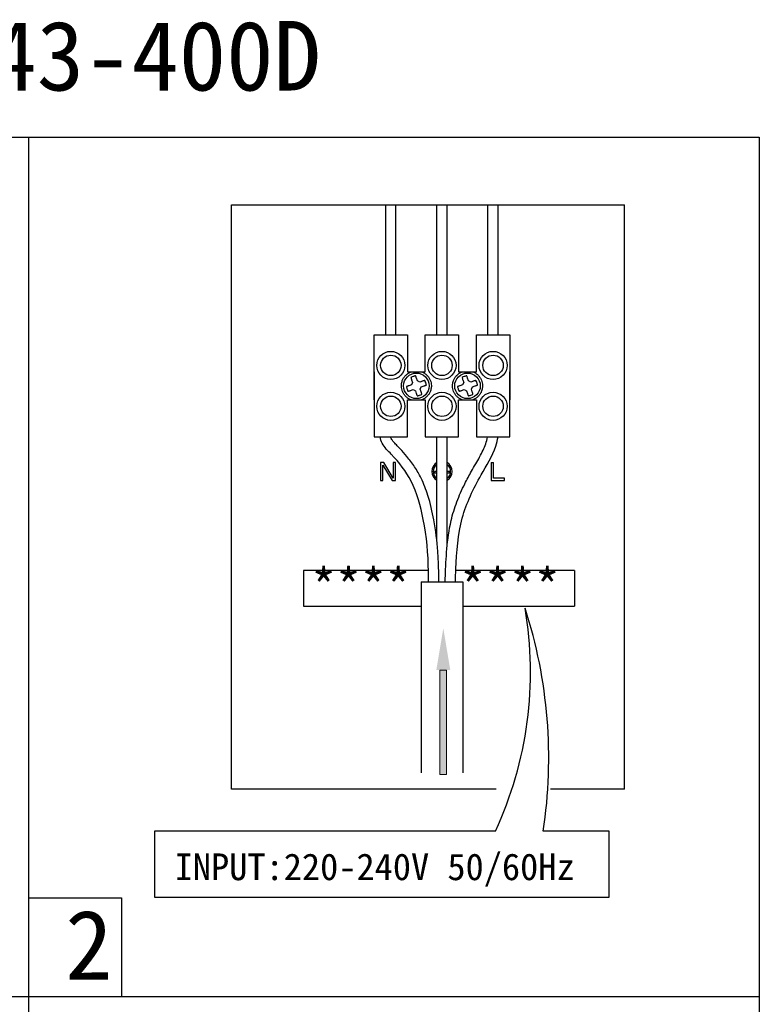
# Model space of a CAD drawing. Header units: inches. Extents: x -231 to 15565, y -8146 to 447.
# Tile 5 of 22: x -127 to -21, y 306 to 447. Entities that reach past the tile are written whole.
import ezdxf

# ---------------------------------------------------------------- set-up
doc = ezdxf.new("R2010")
doc.units = ezdxf.units.IN
doc.header["$MEASUREMENT"] = 0
doc.layers.add('注释', color=4, linetype='Continuous', lineweight=5)
doc.styles.get("Standard").update_dxf_attribs({"font": 'txt', "bigfont": 'gbcbig.shx'})
doc.styles.add('宋体', font='txt')

# ---------------------------------------------------------------- blocks, each defined once
blk = doc.blocks.new('6')
at = {"layer": '注释'}
h = blk.add_hatch(color=256, dxfattribs=at)
h.dxf.hatch_style = 1
h.paths.add_polyline_path([(1226.532, 265.896), (1226.932, 265.896), (1226.932, 272.146), (1226.532, 272.146)])
for p, q in [((1226.932, 272.146), (1226.532, 272.146)), ((1226.932, 265.896), (1226.532, 265.896))]:
    blk.add_line(p, q, dxfattribs=at)
for points in [[(1226.532, 272.146), (1226.532, 265.896)], [(1226.932, 272.146), (1226.932, 265.896)]]:
    blk.add_lwpolyline(points, dxfattribs=at)
blk.add_solid([(1226.315, 272.146), (1226.732, 274.646), (1227.148, 272.146)], dxfattribs=at)

msp = doc.modelspace()

# ---------------------------------------------------------------- linework, layer by layer
for p, q in [((-125.83, 430.231), (-125.83, 133.231)), ((-74.509, 401.834), (-74.509, 420.488)), ((-73.04, 401.834), (-73.04, 420.488)), ((-67.162, 401.834), (-67.162, 420.488)), ((-65.692, 401.834), (-65.692, 420.488)), ((-59.815, 401.834), (-59.815, 420.488)), ((-58.345, 401.834), (-58.345, 420.488)), ((-76.162, 401.834), (-71.386, 401.834)), ((-76.162, 392.473), (-76.162, 401.834)), ((-74.509, 401.834), (-73.04, 401.834)), ((-71.386, 401.834), (-71.386, 396.508)), ((-68.815, 401.834), (-64.039, 401.834)), ((-68.815, 396.508), (-68.815, 401.834)), ((-67.162, 401.834), (-65.692, 401.834)), ((-64.039, 401.834), (-64.039, 396.508)), ((-61.468, 401.834), (-56.692, 401.834)), ((-61.468, 396.508), (-61.468, 401.834)), ((-59.815, 401.834), (-58.345, 401.834)), ((-56.692, 401.834), (-56.692, 392.473)), ((-76.162, 396.502), (-76.162, 387.14)), ((-71.386, 396.508), (-68.815, 396.508)), ((-64.039, 396.508), (-61.468, 396.508)), ((-56.692, 387.14), (-56.692, 396.502)), ((-70.649, 394.961), (-70.81, 394.635)), ((-70.782, 395.353), (-70.649, 394.961)), ((-69.953, 395.197), (-70.087, 395.589)), ((-69.627, 395.036), (-69.953, 395.197)), ((-69.235, 395.169), (-69.627, 395.036)), ((-63.302, 394.961), (-63.463, 394.635)), ((-63.435, 395.353), (-63.302, 394.961)), ((-62.606, 395.197), (-62.739, 395.589)), ((-62.28, 395.036), (-62.606, 395.197)), ((-61.888, 395.169), (-62.28, 395.036)), ((-70.81, 394.635), (-71.203, 394.501)), ((-70.967, 393.806), (-70.574, 393.939)), ((-70.574, 393.939), (-70.248, 393.778)), ((-70.248, 393.778), (-70.115, 393.385)), ((-69.552, 394.014), (-69.391, 394.34)), ((-69.419, 393.621), (-69.552, 394.014)), ((-69.391, 394.34), (-68.999, 394.473)), ((-63.463, 394.635), (-63.856, 394.501)), ((-63.62, 393.806), (-63.227, 393.939)), ((-63.227, 393.939), (-62.901, 393.778)), ((-62.901, 393.778), (-62.768, 393.385)), ((-62.205, 394.014), (-62.044, 394.34)), ((-62.072, 393.621), (-62.205, 394.014)), ((-62.044, 394.34), (-61.652, 394.473)), ((-71.386, 392.467), (-68.815, 392.467)), ((-71.386, 387.14), (-71.386, 392.467)), ((-68.815, 392.467), (-68.815, 387.14)), ((-64.039, 392.467), (-61.468, 392.467)), ((-64.039, 387.14), (-64.039, 392.467)), ((-61.468, 392.467), (-61.468, 387.14)), ((-76.162, 387.14), (-71.386, 387.14)), ((-68.815, 387.14), (-64.039, 387.14)), ((-67.162, 372.241), (-67.162, 387.14)), ((-65.692, 371.375), (-65.692, 387.14)), ((-61.468, 387.14), (-56.692, 387.14)), ((-74.757, 383.467), (-75.242, 383.467)), ((-75.242, 383.467), (-75.242, 380.895)), ((-74.92, 383.084), (-73.584, 380.895)), ((-74.92, 380.895), (-74.92, 383.084)), ((-73.42, 381.226), (-74.757, 383.467)), ((-73.42, 383.467), (-73.42, 381.226)), ((-73.099, 383.467), (-73.42, 383.467)), ((-73.099, 380.895), (-73.099, 383.467)), ((-67.492, 382.181), (-67.492, 381.96)), ((-67.162, 382.181), (-67.492, 382.181)), ((-65.362, 382.181), (-65.692, 382.181)), ((-65.362, 381.96), (-65.362, 382.181)), ((-59.354, 383.467), (-59.354, 380.895)), ((-59.354, 383.467), (-59.032, 383.467)), ((-59.032, 381.223), (-59.032, 383.467)), ((-75.242, 380.895), (-74.92, 380.895)), ((-73.584, 380.895), (-73.099, 380.895)), ((-67.492, 381.96), (-67.162, 381.96)), ((-65.692, 381.96), (-65.362, 381.96)), ((-59.354, 380.895), (-57.425, 380.895)), ((-57.425, 381.223), (-59.032, 381.223)), ((-57.425, 380.895), (-57.425, 381.223)), ((-69.426, 366.306), (-69.426, 338.854)), ((-69.426, 366.306), (-63.428, 366.306)), ((-63.428, 366.306), (-63.428, 338.854)), ((-125.83, 320.912), (-112.484, 320.912)), ((-112.484, 320.912), (-112.484, 306.729)), ((-230.83, 306.729), (-20.83, 306.729))]:
    msp.add_line(p, q)
at = {"ltscale": 0.5}
for p, q in [((-96.686, 336.536), (-96.686, 420.488)), ((-96.686, 420.488), (-40.186, 420.488)), ((-40.186, 336.536), (-40.186, 420.488)), ((-68.368, 367.949), (-86.343, 367.949)), ((-86.343, 367.949), (-86.343, 362.804)), ((-47.385, 367.949), (-64.433, 367.949)), ((-47.385, 367.949), (-47.385, 362.804)), ((-86.343, 362.804), (-69.426, 362.804)), ((-63.428, 362.804), (-47.385, 362.804)), ((-58.647, 336.536), (-96.686, 336.536)), ((-40.186, 336.536), (-50.838, 336.536)), ((-58.741, 330.482), (-107.73, 330.482)), ((-107.73, 330.482), (-107.73, 320.996)), ((-42.378, 330.482), (-51.868, 330.482)), ((-42.378, 320.996), (-42.378, 330.482)), ((-107.73, 320.996), (-42.378, 320.996))]:
    msp.add_line(p, q, dxfattribs=at)
msp.add_lwpolyline([(-230.83, 430.231), (-20.83, 430.231), (-20.83, 133.231), (-230.83, 133.231)], close=True)
for centre, radius in [((-73.774, 397.426), 2.02), ((-66.427, 397.426), 2.02), ((-59.08, 397.426), 2.02), ((-73.774, 397.426), 1.469), ((-66.427, 397.426), 1.469), ((-59.08, 397.426), 1.469), ((-70.101, 394.487), 1.837), ((-62.754, 394.487), 1.837), ((-73.774, 391.548), 2.02), ((-66.427, 391.548), 2.02), ((-59.08, 391.548), 2.02), ((-73.774, 391.548), 1.469), ((-66.427, 391.548), 1.469), ((-59.08, 391.548), 1.469)]:
    msp.add_circle(centre, radius)
for radius, start, end in [(1.469, 119.99969, 240.00031), (1.249, 126.03148, 233.96852), (1.469, 300.00031, 59.99969), (1.249, 306.03228, 53.96772)]:
    msp.add_arc((-66.427, 382.181), radius, start, end)
for centre, radius, start, end in [((-108.016, 353.349), 54.323, 335.10509, 9.71284), ((-121.264, 340.963), 70.183, 351.41132, 17.88309)]:
    msp.add_arc(centre, radius, start, end, dxfattribs=at)
for points, knots in [([(-70.852, 392.467), (-70.863, 392.471), (-71.009, 392.527), (-71.28, 392.664), (-71.62, 392.938), (-71.853, 393.217), (-72.003, 393.465), (-72.122, 393.717), (-72.224, 394.044), (-72.263, 394.401), (-72.25, 394.713), (-72.206, 394.978), (-72.113, 395.287), (-71.946, 395.63), (-71.679, 395.976), (-71.405, 396.215), (-71.16, 396.369), (-70.996, 396.45), (-70.893, 396.493), (-70.857, 396.506)], [0.11478289, 0.11478289, 0.11478289, 0.11478289, 0.12018292, 0.18506555, 0.250007, 0.31488613, 0.34722344, 0.37990736, 0.4399227, 0.50000083, 0.54013655, 0.57999096, 0.6201833, 0.68506729, 0.75000695, 0.81488645, 0.84722231, 0.87991167, 0.89713039, 0.89713039, 0.89713039, 0.89713039]), ([(-69.346, 396.506), (-69.336, 396.503), (-69.191, 396.447), (-68.922, 396.31), (-68.582, 396.036), (-68.348, 395.758), (-68.199, 395.51), (-68.08, 395.257), (-67.978, 394.931), (-67.938, 394.574), (-67.951, 394.261), (-67.996, 393.997), (-68.089, 393.687), (-68.255, 393.344), (-68.522, 392.999), (-68.796, 392.76), (-69.041, 392.605), (-69.207, 392.524), (-69.311, 392.481), (-69.348, 392.467)], [0.11532155, 0.11532155, 0.11532155, 0.11532155, 0.12018633, 0.18506903, 0.25001056, 0.31488976, 0.34722711, 0.37991107, 0.43992648, 0.49999816, 0.54014048, 0.57999493, 0.62018733, 0.68506549, 0.75000522, 0.8148848, 0.84722419, 0.87991067, 0.89767756, 0.89767756, 0.89767756, 0.89767756]), ([(-63.505, 392.467), (-63.516, 392.471), (-63.662, 392.527), (-63.933, 392.664), (-64.273, 392.938), (-64.506, 393.217), (-64.656, 393.465), (-64.775, 393.717), (-64.877, 394.044), (-64.916, 394.401), (-64.903, 394.713), (-64.859, 394.978), (-64.765, 395.287), (-64.599, 395.63), (-64.332, 395.976), (-64.058, 396.215), (-63.813, 396.369), (-63.649, 396.45), (-63.546, 396.493), (-63.51, 396.506)], [0.11478289, 0.11478289, 0.11478289, 0.11478289, 0.12018292, 0.18506555, 0.250007, 0.31488613, 0.34722344, 0.37990736, 0.4399227, 0.50000083, 0.54013655, 0.57999096, 0.6201833, 0.68506729, 0.75000695, 0.81488645, 0.84722231, 0.87991167, 0.89713039, 0.89713039, 0.89713039, 0.89713039]), ([(-61.999, 396.506), (-61.989, 396.503), (-61.844, 396.447), (-61.574, 396.31), (-61.235, 396.036), (-61.001, 395.758), (-60.851, 395.51), (-60.732, 395.257), (-60.631, 394.931), (-60.591, 394.574), (-60.604, 394.261), (-60.649, 393.997), (-60.742, 393.687), (-60.908, 393.344), (-61.175, 392.999), (-61.449, 392.76), (-61.694, 392.605), (-61.86, 392.524), (-61.964, 392.481), (-62.001, 392.467)], [0.11532155, 0.11532155, 0.11532155, 0.11532155, 0.12018633, 0.18506903, 0.25001056, 0.31488976, 0.34722711, 0.37991107, 0.43992648, 0.49999816, 0.54014048, 0.57999493, 0.62018733, 0.68506549, 0.75000522, 0.8148848, 0.84722419, 0.87991067, 0.89767756, 0.89767756, 0.89767756, 0.89767756]), ([(-70.219, 395.93), (-70.278, 395.914), (-70.396, 395.881), (-70.619, 395.809), (-70.78, 395.745), (-70.884, 395.704)], [0, 0, 0, 0, 0.2612893, 0.5225507, 1, 1, 1, 1]), ([(-70.884, 395.704), (-70.871, 395.649), (-70.85, 395.565), (-70.813, 395.446), (-70.793, 395.384), (-70.782, 395.353)], [0, 0, 0, 0, 0.4852581, 0.7407607, 1, 1, 1, 1]), ([(-70.087, 395.589), (-70.102, 395.633), (-70.13, 395.714), (-70.174, 395.829), (-70.204, 395.896), (-70.219, 395.93)], [0, 0, 0, 0, 0.3651453, 0.6788672, 1, 1, 1, 1]), ([(-68.884, 395.271), (-68.939, 395.257), (-69.023, 395.236), (-69.142, 395.2), (-69.204, 395.179), (-69.235, 395.169)], [0, 0, 0, 0, 0.4852045, 0.7407064, 1, 1, 1, 1]), ([(-68.658, 394.606), (-68.674, 394.665), (-68.707, 394.782), (-68.779, 395.006), (-68.842, 395.167), (-68.884, 395.271)], [0, 0, 0, 0, 0.2613115, 0.5225356, 1, 1, 1, 1]), ([(-62.872, 395.93), (-62.931, 395.914), (-63.049, 395.881), (-63.272, 395.809), (-63.433, 395.745), (-63.537, 395.704)], [0, 0, 0, 0, 0.2612893, 0.5225507, 1, 1, 1, 1]), ([(-63.537, 395.704), (-63.523, 395.649), (-63.503, 395.565), (-63.466, 395.446), (-63.446, 395.384), (-63.435, 395.353)], [0, 0, 0, 0, 0.4852581, 0.7407607, 1, 1, 1, 1]), ([(-62.739, 395.589), (-62.755, 395.633), (-62.783, 395.714), (-62.827, 395.829), (-62.857, 395.896), (-62.872, 395.93)], [0, 0, 0, 0, 0.3651453, 0.6788672, 1, 1, 1, 1]), ([(-61.537, 395.271), (-61.592, 395.257), (-61.675, 395.236), (-61.795, 395.2), (-61.857, 395.179), (-61.888, 395.169)], [0, 0, 0, 0, 0.4852045, 0.7407064, 1, 1, 1, 1]), ([(-61.311, 394.606), (-61.327, 394.665), (-61.36, 394.782), (-61.432, 395.006), (-61.495, 395.167), (-61.537, 395.271)], [0, 0, 0, 0, 0.2613115, 0.5225356, 1, 1, 1, 1]), ([(-71.203, 394.501), (-71.246, 394.486), (-71.327, 394.458), (-71.442, 394.413), (-71.509, 394.384), (-71.543, 394.369)], [0, 0, 0, 0, 0.3651951, 0.6789063, 1, 1, 1, 1]), ([(-71.543, 394.369), (-71.527, 394.31), (-71.495, 394.192), (-71.423, 393.968), (-71.359, 393.808), (-71.318, 393.704)], [0, 0, 0, 0, 0.2612519, 0.5225354, 1, 1, 1, 1]), ([(-71.318, 393.704), (-71.263, 393.717), (-71.179, 393.738), (-71.059, 393.775), (-70.998, 393.795), (-70.967, 393.806)], [0, 0, 0, 0, 0.4852045, 0.7407064, 1, 1, 1, 1]), ([(-69.317, 393.27), (-69.331, 393.325), (-69.352, 393.409), (-69.388, 393.529), (-69.409, 393.59), (-69.419, 393.621)], [0, 0, 0, 0, 0.4852581, 0.7407607, 1, 1, 1, 1]), ([(-68.999, 394.473), (-68.955, 394.488), (-68.874, 394.516), (-68.759, 394.561), (-68.692, 394.591), (-68.658, 394.606)], [0, 0, 0, 0, 0.3651713, 0.678936, 1, 1, 1, 1]), ([(-63.856, 394.501), (-63.899, 394.486), (-63.98, 394.458), (-64.095, 394.413), (-64.162, 394.384), (-64.196, 394.369)], [0, 0, 0, 0, 0.3651951, 0.6789063, 1, 1, 1, 1]), ([(-64.196, 394.369), (-64.18, 394.31), (-64.148, 394.192), (-64.076, 393.968), (-64.012, 393.808), (-63.971, 393.704)], [0, 0, 0, 0, 0.2612519, 0.5225354, 1, 1, 1, 1]), ([(-63.971, 393.704), (-63.916, 393.717), (-63.832, 393.738), (-63.712, 393.775), (-63.651, 393.795), (-63.62, 393.806)], [0, 0, 0, 0, 0.4852045, 0.7407064, 1, 1, 1, 1]), ([(-61.97, 393.27), (-61.984, 393.325), (-62.005, 393.409), (-62.041, 393.529), (-62.062, 393.59), (-62.072, 393.621)], [0, 0, 0, 0, 0.4852581, 0.7407607, 1, 1, 1, 1]), ([(-61.652, 394.473), (-61.608, 394.488), (-61.527, 394.516), (-61.412, 394.561), (-61.345, 394.591), (-61.311, 394.606)], [0, 0, 0, 0, 0.3651713, 0.678936, 1, 1, 1, 1]), ([(-70.115, 393.385), (-70.1, 393.342), (-70.072, 393.261), (-70.027, 393.146), (-69.997, 393.079), (-69.982, 393.045)], [0, 0, 0, 0, 0.3651453, 0.6788672, 1, 1, 1, 1]), ([(-69.982, 393.045), (-69.923, 393.061), (-69.805, 393.093), (-69.582, 393.165), (-69.421, 393.229), (-69.317, 393.27)], [0, 0, 0, 0, 0.2612893, 0.5225507, 1, 1, 1, 1]), ([(-62.768, 393.385), (-62.753, 393.342), (-62.724, 393.261), (-62.68, 393.146), (-62.65, 393.079), (-62.635, 393.045)], [0, 0, 0, 0, 0.3651453, 0.6788672, 1, 1, 1, 1]), ([(-62.635, 393.045), (-62.576, 393.061), (-62.458, 393.093), (-62.235, 393.165), (-62.074, 393.229), (-61.97, 393.27)], [0, 0, 0, 0, 0.2612893, 0.5225507, 1, 1, 1, 1]), ([(-68.362, 366.306), (-68.359, 366.814), (-68.355, 369.824), (-68.803, 374.736), (-70.415, 380.672), (-72.982, 384.01), (-74.959, 385.878), (-75.248, 386.818), (-75.309, 387.14)], [1.1267415, 1.1267415, 1.1267415, 1.1267415, 1.8525915, 5.4283831, 8.1765448, 10.4564278, 11.4330491, 11.9063813, 11.9063813, 11.9063813, 11.9063813]), ([(-66.892, 366.306), (-66.889, 366.992), (-66.89, 367.692), (-66.926, 369.152), (-66.963, 369.91), (-67.13, 372.185), (-67.318, 373.701), (-67.81, 376.387), (-68.076, 377.571), (-68.713, 379.579), (-69.032, 380.407), (-69.704, 381.771), (-70.017, 382.315), (-70.698, 383.355), (-71.067, 383.855), (-71.771, 384.716), (-72.096, 385.086), (-72.614, 385.637), (-72.801, 385.826), (-73.13, 386.165), (-73.276, 386.32), (-73.498, 386.582), (-73.579, 386.693), (-73.69, 386.871), (-73.724, 386.938), (-73.772, 387.059), (-73.785, 387.098), (-73.798, 387.14)], [1.1297458, 1.1297458, 1.1297458, 1.1297458, 2.1043054, 2.1043054, 3.1564581, 3.1564581, 5.2607635, 5.2607635, 6.8881692, 6.8881692, 8.0509853, 8.0509853, 8.8646239, 8.8646239, 9.6782624, 9.6782624, 10.3228878, 10.3228878, 10.6667147, 10.6667147, 11.0105417, 11.0105417, 11.3116285, 11.3116285, 11.5728498, 11.5728498, 11.6858229, 11.6858229, 11.6858229, 11.6858229]), ([(-65.961, 366.306), (-65.953, 366.575), (-65.944, 366.845), (-65.89, 368.416), (-65.836, 369.736), (-65.603, 372.415), (-65.422, 373.768), (-64.895, 376.033), (-64.613, 376.946), (-63.946, 378.71), (-63.563, 379.567), (-62.841, 381.014), (-62.519, 381.615), (-61.781, 382.921), (-61.367, 383.603), (-60.65, 384.911), (-60.345, 385.54), (-60.026, 386.472), (-59.939, 386.796), (-59.862, 387.14)], [0.8596326, 0.8596326, 0.8596326, 0.8596326, 1.2423327, 1.2423327, 3.0870161, 3.0870161, 4.9316996, 4.9316996, 6.198756, 6.198756, 7.4658124, 7.4658124, 8.3943518, 8.3943518, 9.5189552, 9.5189552, 10.6435586, 10.6435586, 11.2087289, 11.2087289, 11.2087289, 11.2087289]), ([(-64.491, 366.306), (-64.472, 366.928), (-64.365, 370.009), (-63.982, 375.413), (-61.25, 381.107), (-58.924, 384.749), (-58.451, 386.687), (-58.36, 387.14)], [0.881292, 0.881292, 0.881292, 0.881292, 1.7705721, 5.2828444, 8.5024418, 10.7045087, 11.3646799, 11.3646799, 11.3646799, 11.3646799])]:
    msp.add_open_spline(points, degree=3, knots=knots)

# ---------------------------------------------------------------- block references
at = {"xscale": 2.4, "yscale": 2.4, "zscale": 2.4}
msp.add_blockref('6', (-3010.388, -299.506), dxfattribs=at)

# ---------------------------------------------------------------- texts
at = {"style": '宋体'}
msp.add_text('INPUT:220-240V 50/60Hz', height=3.84, dxfattribs=at).set_placement((-104.832, 323.442))
at = {"char_height": 10, "attachment_point": 1, "style": '宋体'}
for s, insert, width in [('FS-343-400D', (-158.655, 446.935), 98.12507), ('2', (-120.564, 319.121), 5)]:
    msp.add_mtext(s, dxfattribs=dict(at, insert=insert, width=width))
at = {"insert": (-85.208, 368.198), "char_height": 5.24794, "width": 72.50793, "attachment_point": 1}
msp.add_mtext('{\\fSimSun|b0|i0|c134|p2;****  ****}', dxfattribs=at)

doc.saveas('drawing.dxf')
